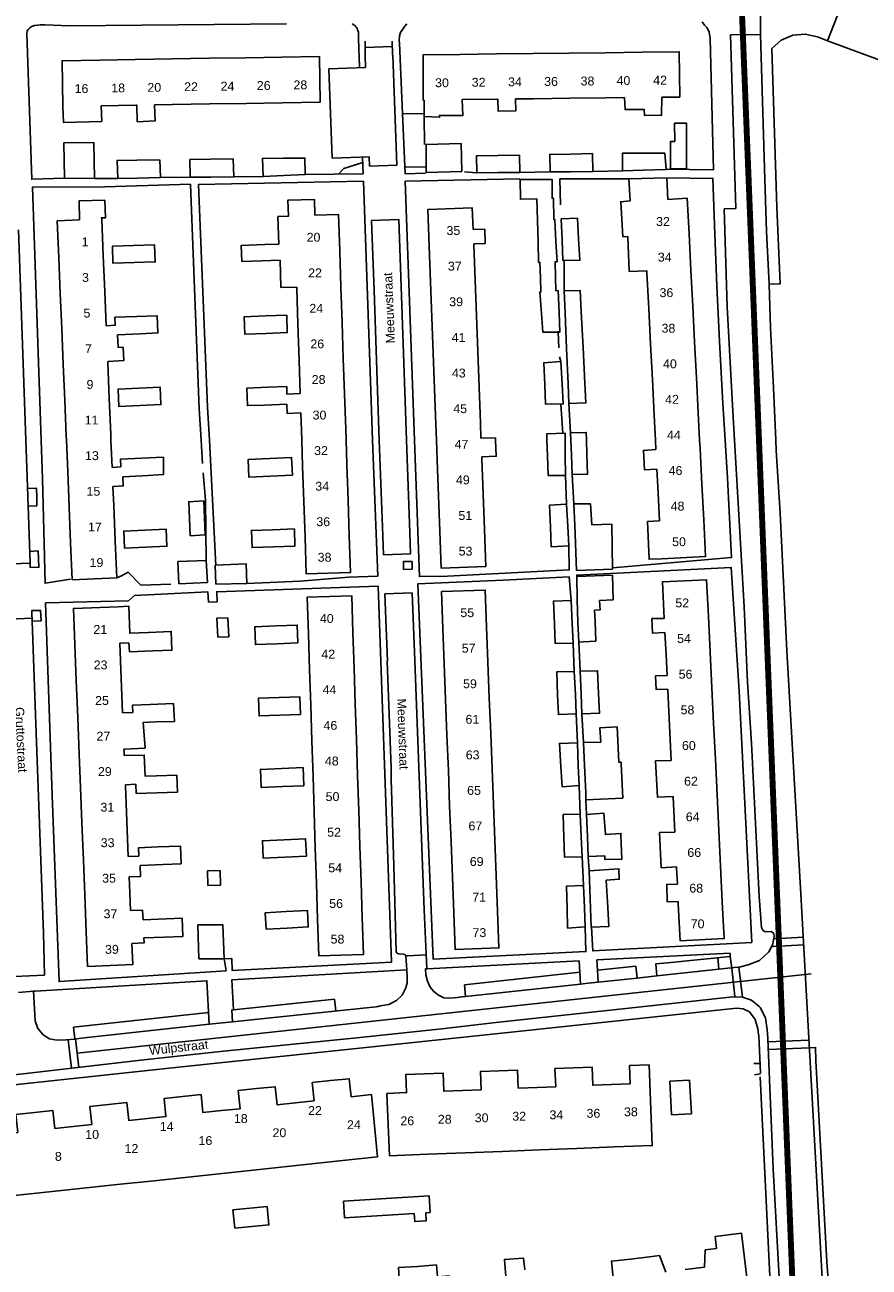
# Model space of a CAD drawing. Extents: x 158343 to 162498, y 431347 to 434500.
# Tile 51 of 220: x 159097 to 159240, y 433860 to 434070. Entities that reach past the tile are written whole.
import ezdxf

# ---------------------------------------------------------------- set-up
doc = ezdxf.new("R2010")
doc.units = 0
doc.header["$LTSCALE"] = 10
doc.header["$MEASUREMENT"] = 0
for name, color, linetype in [('20_betonwerk', 252, 'CONTINUOUS'), ('44_plafonds', 8, 'CONTINUOUS'), ('47_binneninrichting', 8, 'CONTINUOUS'), ('HUISNUM', 7, 'CONTINUOUS'), ('STRNM', 7, 'CONTINUOUS')]:
    doc.layers.add(name, color=color, linetype=linetype)
doc.layers.add('MEET', color=6, linetype='CONTINUOUS', plot=False)
doc.styles.add('Style-STANDARD', font='arial.ttf')

msp = doc.modelspace()

# ---------------------------------------------------------------- linework, layer by layer
at = {"layer": '20_betonwerk'}
msp.add_lwpolyline([(159106.33, 433896.42), (159230.33, 433909.8)], dxfattribs=at)
at = {"layer": '44_plafonds', "flags": 128}
for points in [[(159205.07, 434057.94), (159208.11, 434057.98), (159208.02, 434065.62), (159201.69, 434065.54)], [(159110.12, 434064.21), (159103.77, 434064.1), (159103.9, 434056.39)], [(159116.1, 434064.31), (159110.12, 434064.21)], [(159122.31, 434064.41), (159116.1, 434064.31)], [(159128.59, 434064.52), (159122.31, 434064.41)], [(159134.74, 434064.62), (159128.59, 434064.52)], [(159140.9, 434064.73), (159134.74, 434064.62)], [(159140.9, 434064.73), (159147.25, 434064.84), (159147.38, 434057.12), (159141.03, 434057.01)], [(159170.96, 434065.18), (159164.76, 434065.1), (159164.74, 434057.47), (159164.92, 434057.47)], [(159177.17, 434065.25), (159170.96, 434065.18)], [(159183.3, 434065.32), (159177.17, 434065.25)], [(159189.43, 434065.4), (159183.3, 434065.32)], [(159195.56, 434065.47), (159189.43, 434065.4)], [(159201.69, 434065.54), (159195.56, 434065.47)], [(159164.92, 434057.47), (159164.95, 434054.71), (159167.54, 434054.56), (159167.51, 434054.86), (159171.47, 434054.86), (159171.35, 434057.54)], [(159171.35, 434057.54), (159177.26, 434057.61)], [(159177.26, 434057.61), (159177.4, 434057.61)], [(159177.4, 434057.61), (159177.43, 434055.59), (159180.4, 434055.64), (159180.36, 434057.65)], [(159180.36, 434057.65), (159183.39, 434057.69)], [(159183.39, 434057.69), (159189.52, 434057.76)], [(159189.52, 434057.76), (159195.65, 434057.83)], [(159195.65, 434057.83), (159198.79, 434057.87)], [(159201.81, 434055.87), (159198.86, 434055.85), (159198.79, 434057.87)], [(159205.07, 434057.94), (159205.05, 434054.91), (159202.13, 434054.86), (159202.09, 434055.87), (159201.81, 434055.87)], [(159103.9, 434056.39), (159104.01, 434053.7), (159110.47, 434053.87), (159110.39, 434056.49)], [(159110.39, 434056.49), (159116.25, 434056.59)], [(159116.25, 434056.59), (159116.4, 434056.6)], [(159116.4, 434056.6), (159116.47, 434053.81), (159119.47, 434053.93), (159119.38, 434056.65)], [(159119.38, 434056.65), (159122.42, 434056.7)], [(159122.42, 434056.7), (159128.72, 434056.81)], [(159128.72, 434056.81), (159134.87, 434056.91)], [(159134.87, 434056.91), (159141.03, 434057.01)], [(159206.56, 434045.86), (159206.55, 434050.49), (159207.25, 434050.49), (159207.24, 434053.56), (159209.23, 434053.56), (159209.25, 434045.87), (159206.56, 434045.86)], [(159109.22, 434044.21), (159109.13, 434050.3), (159104.05, 434050.21), (159104.17, 434044.24), (159109.22, 434044.21)], [(159171.3, 434045.37), (159165.25, 434045.23), (159165.26, 434049.97), (159171.19, 434050.11), (159171.3, 434045.37)], [(159116.42, 434047.31), (159113.05, 434047.27), (159113.2, 434044.21), (159116.48, 434044.28)], [(159116.48, 434044.28), (159120.38, 434044.36), (159120.26, 434047.36), (159116.42, 434047.31)], [(159128.87, 434047.48), (159125.36, 434047.42), (159125.39, 434044.42), (159128.92, 434044.45)], [(159128.92, 434044.45), (159132.8, 434044.48), (159132.67, 434047.54), (159128.87, 434047.48)], [(159141.19, 434047.63), (159137.6, 434047.6), (159137.72, 434044.57), (159141.24, 434044.72)], [(159141.24, 434044.72), (159144.86, 434044.87), (159144.8, 434047.66), (159141.19, 434047.63)], [(159177.37, 434048.09), (159173.8, 434048.05), (159173.83, 434045.17), (159177.41, 434045.2)], [(159177.41, 434045.2), (159181.1, 434045.23), (159181.04, 434048.14), (159177.37, 434048.09)], [(159189.63, 434048.35), (159186.14, 434048.29), (159186.2, 434045.32), (159189.67, 434045.35)], [(159189.67, 434045.35), (159193.42, 434045.38), (159193.36, 434048.41), (159189.63, 434048.35)], [(159201.93, 434045.61), (159198.41, 434045.5), (159198.41, 434048.47), (159201.89, 434048.48)], [(159201.89, 434048.48), (159205.58, 434048.5), (159205.82, 434045.74), (159201.93, 434045.61)], [(159187.19, 434033.56), (159186.99, 434037.29), (159186.81, 434037.29), (159186.78, 434040.86), (159186.54, 434040.86), (159186.57, 434044.04), (159181.14, 434044.04), (159181.2, 434040.71), (159183.96, 434040.8), (159184.17, 434033.44)], [(159206.08, 434040.69), (159205.95, 434044.31), (159199.53, 434044.16), (159199.71, 434040.44), (159198.15, 434040.29), (159198.51, 434034.38), (159199.32, 434034.39)], [(159110.47, 434037.36), (159110.42, 434037.58), (159111.08, 434037.55), (159111.01, 434040.55), (159106.67, 434040.46), (159106.73, 434037.21)], [(159140.22, 434037.78), (159141.99, 434037.84), (159141.9, 434040.53), (159146.4, 434040.68), (159146.49, 434037.99)], [(159209.68, 434034.87), (159209.37, 434040.86), (159206.08, 434040.69)], [(159173.2, 434035.58), (159173.07, 434039.25), (159165.54, 434038.97), (159165.77, 434032.75)], [(159106.73, 434037.21), (159102.95, 434037.05), (159103.21, 434030.83)], [(159110.73, 434031.14), (159110.47, 434037.36)], [(159140.41, 434033.13), (159140.22, 434037.78)], [(159150.67, 434031.99), (159150.46, 434038.13), (159146.49, 434037.99)], [(159188.08, 434037.41), (159190.82, 434037.51)], [(159188.23, 434033.87), (159188.08, 434037.41)], [(159190.82, 434037.51), (159191.03, 434034)], [(159173.2, 434035.58), (159175.18, 434035.65), (159175.26, 434033.23), (159173.3, 434033.15)], [(159199.32, 434034.39), (159199.57, 434028.5), (159202.54, 434028.62)], [(159210, 434028.64), (159209.68, 434034.87)], [(159115.83, 434032.88), (159112.27, 434032.75), (159112.37, 434029.89), (159115.93, 434030.01)], [(159115.83, 434032.88), (159119.4, 434033), (159119.5, 434030.13), (159115.93, 434030.01)], [(159138.02, 434033.05), (159134.04, 434032.91), (159134.13, 434030.2), (159137.52, 434030.31)], [(159140.41, 434033.13), (159138.02, 434033.05)], [(159165.77, 434032.75), (159166, 434026.73)], [(159173.3, 434033.03), (159173.3, 434033.15)], [(159173.53, 434027.02), (159173.3, 434033.03)], [(159184.17, 434033.44), (159184.26, 434030.03), (159184.5, 434030.03), (159184.58, 434027.43)], [(159187.13, 434027.53), (159187.05, 434030.15), (159187.38, 434030.15), (159187.19, 434033.56)], [(159191.03, 434034), (159191.25, 434030.39), (159188.37, 434030.36), (159188.23, 434033.87)], [(159103.21, 434030.83), (159103.46, 434024.8)], [(159110.98, 434025.12), (159110.73, 434031.14)], [(159137.52, 434030.31), (159140.61, 434030.42)], [(159143.4, 434025.86), (159140.75, 434025.82), (159140.61, 434030.42)], [(159150.88, 434025.85), (159150.67, 434031.99)], [(159202.54, 434028.62), (159202.56, 434028.26)], [(159202.56, 434028.26), (159202.87, 434022.25)], [(159210.31, 434022.63), (159210, 434028.64)], [(159143.4, 434025.86), (159143.41, 434025.57)], [(159151.08, 434019.9), (159150.88, 434025.85)], [(159166, 434026.73), (159166.22, 434020.71)], [(159173.75, 434021), (159173.53, 434027.02)], [(159184.58, 434027.43), (159184.65, 434025.05), (159184.5, 434025.05), (159184.76, 434021.41)], [(159187.72, 434021.52), (159187.56, 434025.26), (159187.2, 434025.23), (159187.13, 434027.53)], [(159103.46, 434024.8), (159103.71, 434018.88)], [(159111.23, 434019.34), (159110.98, 434025.12)], [(159143.41, 434025.57), (159143.61, 434019.65)], [(159191.47, 434021.66), (159191.28, 434025.29), (159188.58, 434025.23), (159188.74, 434021.53)], [(159184.76, 434021.41), (159184.98, 434018.24), (159187.86, 434018.27), (159187.72, 434021.52)], [(159188.74, 434021.53), (159188.99, 434015.51)], [(159191.78, 434015.65), (159191.47, 434021.66)], [(159202.87, 434022.25), (159203.17, 434016.24)], [(159210.61, 434016.62), (159210.31, 434022.63)], [(159116.38, 434020.9), (159112.69, 434020.77), (159112.74, 434019.41), (159111.23, 434019.34)], [(159117.03, 434017.98), (159119.96, 434018.13), (159119.83, 434021.01), (159116.38, 434020.9)], [(159138.13, 434020.99), (159134.54, 434020.86), (159134.64, 434017.92), (159138.23, 434018.04)], [(159138.13, 434020.99), (159141.72, 434021.11), (159141.82, 434018.17), (159138.23, 434018.04)], [(159143.61, 434019.65), (159143.82, 434013.46)], [(159151.28, 434013.77), (159151.08, 434019.9)], [(159166.22, 434020.71), (159166.45, 434014.69)], [(159173.98, 434014.98), (159173.75, 434021)], [(159103.71, 434018.88), (159103.96, 434012.78)], [(159111.48, 434013.27), (159114.23, 434013.46), (159114.1, 434015.67), (159113.24, 434015.69), (159113.16, 434017.79), (159117.03, 434017.98)], [(159188.99, 434015.51), (159189.25, 434009.5)], [(159192.1, 434009.65), (159191.78, 434015.65)], [(159203.17, 434016.24), (159203.48, 434010.23)], [(159210.92, 434010.61), (159210.61, 434016.62)], [(159111.48, 434013.15), (159111.48, 434013.27)], [(159111.74, 434007.05), (159111.48, 434013.15)], [(159143.82, 434013.46), (159144, 434007.88)], [(159151.48, 434007.83), (159151.28, 434013.77)], [(159166.45, 434014.69), (159166.68, 434008.67)], [(159174.21, 434008.96), (159173.98, 434014.98)], [(159188.25, 434009.48), (159188.04, 434013.29), (159185.13, 434013.08), (159185.29, 434009.37)], [(159103.96, 434012.78), (159104.21, 434006.74)], [(159116.77, 434008.81), (159120.32, 434008.98), (159120.46, 434006.02), (159116.91, 434005.85)], [(159138.51, 434008.94), (159134.98, 434008.81), (159135.09, 434005.84), (159137.99, 434005.94)], [(159141.76, 434007.77), (159141.71, 434009.05), (159138.51, 434008.94)], [(159174.43, 434002.94), (159174.21, 434008.96)], [(159185.29, 434009.37), (159185.43, 434006.09), (159188.43, 434006.12), (159188.25, 434009.48)], [(159189.25, 434009.5), (159189.39, 434006.18), (159192.27, 434006.3), (159192.1, 434009.65)], [(159203.48, 434010.23), (159203.79, 434004.22)], [(159211.23, 434004.6), (159210.92, 434010.61)], [(159111.99, 434001.03), (159111.74, 434007.05)], [(159116.77, 434008.81), (159113.22, 434008.64), (159113.36, 434005.68), (159116.91, 434005.85)], [(159141.76, 434007.77), (159144, 434007.88)], [(159151.68, 434001.88), (159151.48, 434007.83)], [(159166.68, 434008.67), (159166.9, 434002.66)], [(159104.21, 434006.74), (159104.47, 434000.71)], [(159137.99, 434005.94), (159141.71, 434006.07)], [(159144.11, 434004.63), (159141.77, 434004.53), (159141.71, 434006.07)], [(159144.11, 434004.63), (159144.21, 434001.63)], [(159166.9, 434002.66), (159167, 434000)], [(159174.53, 434000.33), (159174.43, 434002.94)], [(159203.79, 434004.22), (159204.01, 434000)], [(159211.47, 434000), (159211.23, 434004.6)], [(159104.47, 434000.71), (159104.5, 434000)], [(159112.03, 434000), (159111.99, 434001.03)], [(159144.21, 434001.63), (159144.27, 434000)], [(159151.74, 434000), (159151.68, 434001.88)], [(159185.68, 434000), (159185.64, 434001.05), (159188.73, 434001.17), (159188.74, 434000)], [(159192.35, 434000), (159192.3, 434001.32), (159189.66, 434001.26), (159189.71, 434000)], [(159104.5, 434000), (159104.72, 433994.69)], [(159112.23, 433995.37), (159112.03, 434000)], [(159144.27, 434000), (159144.41, 433995.62)], [(159151.88, 433995.87), (159151.74, 434000)], [(159167, 434000), (159167.13, 433996.64)], [(159176.99, 434000), (159176.97, 434000.39), (159174.53, 434000.33)], [(159174.65, 433997.19), (159177.11, 433997.27), (159176.99, 434000)], [(159185.77, 433997.34), (159185.68, 434000)], [(159188.74, 434000), (159188.76, 433997.45)], [(159189.71, 434000), (159189.82, 433997.47)], [(159192.43, 433997.61), (159192.35, 434000)], [(159204.01, 434000), (159204.09, 433998.4)], [(159211.54, 433998.59), (159211.47, 434000)], [(159211.85, 433992.58), (159211.54, 433998.59)], [(159117.23, 433996.96), (159113.66, 433996.81), (159113.71, 433995.48)], [(159120.92, 433995.61), (159120.89, 433997.11), (159117.23, 433996.96)], [(159139, 433993.92), (159135.32, 433993.74), (159135.18, 433996.71), (159138.86, 433996.89)], [(159138.86, 433996.89), (159142.54, 433997.06), (159142.68, 433994.1), (159139, 433993.92)], [(159167.13, 433996.64), (159167.36, 433990.62)], [(159174.66, 433996.92), (159174.65, 433997.19)], [(159174.89, 433990.9), (159174.66, 433996.92)], [(159188.76, 433997.45), (159188.79, 433994.03), (159185.88, 433994.03), (159185.77, 433997.34)], [(159189.82, 433997.47), (159189.96, 433994.18), (159192.54, 433994.27), (159192.43, 433997.61)], [(159204.25, 433995.12), (159202.13, 433994.99), (159201.98, 433998.27), (159204.09, 433998.4)], [(159104.72, 433994.69), (159104.97, 433988.67)], [(159112.23, 433995.37), (159113.71, 433995.48)], [(159120.93, 433994.17), (159120.92, 433995.61)], [(159144.41, 433995.62), (159144.62, 433989.61)], [(159152.08, 433989.86), (159151.88, 433995.87)], [(159204.25, 433995.12), (159204.4, 433992.19)], [(159114.04, 433993.82), (159114.11, 433992.28), (159112.36, 433992.15)], [(159112.49, 433988.98), (159112.36, 433992.15)], [(159114.04, 433993.82), (159117.35, 433993.99)], [(159117.35, 433993.99), (159120.93, 433994.17)], [(159204.4, 433992.19), (159204.7, 433986.39)], [(159212.15, 433986.56), (159211.85, 433992.58)], [(159167.36, 433990.62), (159167.58, 433984.6)], [(159175.11, 433984.88), (159174.89, 433990.9)], [(159104.97, 433988.67), (159105.22, 433982.64)], [(159112.75, 433982.96), (159112.49, 433988.98)], [(159125.43, 433983.86), (159125.17, 433989.6), (159127.7, 433989.72), (159127.96, 433983.98), (159125.43, 433983.86)], [(159144.62, 433989.61), (159144.82, 433983.6)], [(159152.29, 433983.85), (159152.08, 433989.86)], [(159189.19, 433985.41), (159189, 433989.2), (159186.12, 433989.02), (159186.26, 433985.3)], [(159193.23, 433985.72), (159193.05, 433989.23), (159190.2, 433989.26), (159190.36, 433985.61)], [(159205.03, 433979.97), (159202.92, 433979.89), (159202.67, 433986.27), (159204.7, 433986.39)], [(159205.03, 433979.97), (159212.47, 433980.35), (159212.15, 433986.56)], [(159117.77, 433984.79), (159114.18, 433984.63), (159114.31, 433981.77), (159117.89, 433981.92)], [(159117.77, 433984.79), (159121.36, 433984.94), (159121.48, 433982.07), (159117.89, 433981.92)], [(159139.49, 433981.98), (159135.86, 433981.84), (159135.76, 433984.74), (159139.38, 433984.87)], [(159139.49, 433981.98), (159143.11, 433982.11), (159143.01, 433985), (159139.38, 433984.87)], [(159144.82, 433983.6), (159145.03, 433977.4), (159152.5, 433977.65), (159152.29, 433983.85)], [(159167.58, 433984.6), (159167.82, 433978.38), (159175.35, 433978.66), (159175.11, 433984.88)], [(159186.26, 433985.3), (159186.39, 433981.97), (159189.36, 433982.12), (159189.19, 433985.41)], [(159190.36, 433985.61), (159190.68, 433977.95), (159196.77, 433978.22), (159196.62, 433985.81), (159193.23, 433985.72)], [(159105.22, 433982.64), (159105.48, 433976.42), (159113.01, 433976.74), (159112.75, 433982.96)], [(159123.5, 433975.73), (159128.36, 433975.96), (159128.11, 433979.68), (159123.33, 433979.47)], [(159123.33, 433979.47), (159123.5, 433975.73)], [(159134.98, 433975.78), (159134.86, 433979.11), (159129.64, 433978.87), (159129.76, 433975.69), (159134.98, 433975.78)], [(159190.72, 433976.97), (159196.72, 433977.21), (159196.88, 433973.03), (159194.58, 433972.9), (159194.65, 433971.31), (159193.73, 433971.27)], [(159190.72, 433976.97), (159190.78, 433973.01)], [(159212.94, 433970.19), (159212.64, 433976.42), (159205.19, 433976.06), (159205.5, 433969.86)], [(159152.91, 433967.5), (159152.71, 433973.72), (159145.17, 433973.47), (159145.38, 433967.25)], [(159175.49, 433968.47), (159175.25, 433974.68), (159167.87, 433974.4), (159168.1, 433968.19)], [(159105.93, 433965.49), (159105.69, 433971.56), (159113.25, 433971.86), (159113.25, 433971.82)], [(159113.25, 433971.82), (159115.02, 433971.94), (159115.21, 433967.37), (159118.39, 433967.51)], [(159189.94, 433969.02), (159189.76, 433972.89), (159186.76, 433972.8), (159186.94, 433968.91)], [(159190.78, 433973.01), (159190.92, 433969.23)], [(159193.8, 433969.37), (159193.73, 433971.27)], [(159130.09, 433966.7), (159129.92, 433969.9), (159131.75, 433969.99), (159131.92, 433966.79), (159130.09, 433966.7)], [(159190.92, 433969.23), (159191.05, 433965.87), (159191.77, 433965.93)], [(159193.92, 433966.06), (159193.8, 433969.37)], [(159205.5, 433969.86), (159203.41, 433969.85), (159203.48, 433967.41), (159205.61, 433967.52)], [(159213.24, 433964.17), (159212.94, 433970.19)], [(159118.39, 433967.51), (159122.2, 433967.68), (159122.33, 433964.49), (159119.17, 433964.38)], [(159139.91, 433968.61), (159136.32, 433968.47), (159136.44, 433965.47), (159140.03, 433965.61)], [(159139.91, 433968.61), (159143.5, 433968.76), (159143.61, 433965.76), (159140.03, 433965.61)], [(159145.38, 433967.25), (159145.57, 433961.23)], [(159153.1, 433961.48), (159152.91, 433967.5)], [(159168.1, 433968.19), (159168.33, 433962.18)], [(159175.71, 433962.46), (159175.49, 433968.47)], [(159186.94, 433968.91), (159187.09, 433965.66), (159190.09, 433965.72), (159189.94, 433969.02)], [(159205.61, 433967.52), (159205.8, 433963.81)], [(159106.17, 433959.37), (159105.93, 433965.49)], [(159119.17, 433964.38), (159115.16, 433964.24), (159115.02, 433965.75), (159113.5, 433965.68)], [(159113.5, 433965.68), (159113.74, 433959.74)], [(159191.77, 433965.93), (159193.92, 433966.06)], [(159205.8, 433963.81), (159205.97, 433960.21)], [(159213.53, 433958.15), (159213.24, 433964.17)], [(159145.57, 433961.23), (159145.77, 433955.21)], [(159153.3, 433955.46), (159153.1, 433961.48)], [(159168.33, 433962.18), (159168.56, 433956.17)], [(159175.94, 433956.45), (159175.71, 433962.46)], [(159190.47, 433957.01), (159190.27, 433960.89), (159187.33, 433960.83), (159187.48, 433956.89)], [(159194.41, 433957.21), (159194.23, 433961.04), (159191.29, 433960.95), (159191.45, 433957.07)], [(159106.42, 433953.16), (159106.17, 433959.37)], [(159113.74, 433959.74), (159113.98, 433953.91)], [(159206.08, 433957.91), (159204.1, 433957.87), (159204.01, 433960.16), (159205.97, 433960.21)], [(159140.54, 433953.53), (159137.04, 433953.41), (159136.94, 433956.4), (159140.43, 433956.52)], [(159140.54, 433953.53), (159144.03, 433953.66), (159143.93, 433956.64), (159140.43, 433956.52)], [(159176.17, 433950.45), (159175.94, 433956.45)], [(159187.48, 433956.89), (159187.6, 433953.63), (159190.63, 433953.75), (159190.47, 433957.01)], [(159191.45, 433957.07), (159191.59, 433953.75), (159194.56, 433953.87), (159194.41, 433957.21)], [(159206.08, 433957.91), (159206.09, 433957.78)], [(159206.09, 433957.78), (159206.39, 433951.76)], [(159213.83, 433952.12), (159213.53, 433958.15)], [(159118.66, 433955.34), (159115.69, 433955.21), (159115.72, 433953.98), (159113.98, 433953.91)], [(159119.58, 433952.38), (159122.76, 433952.49), (159122.57, 433955.51), (159118.66, 433955.34)], [(159145.77, 433955.21), (159145.96, 433949.19)], [(159153.49, 433949.44), (159153.3, 433955.46)], [(159168.56, 433956.17), (159168.79, 433950.17)], [(159106.67, 433946.93), (159106.42, 433953.16)], [(159114.23, 433947.77), (159117.8, 433947.96), (159117.49, 433952.3), (159119.58, 433952.38)], [(159168.79, 433950.17), (159169.02, 433944.16)], [(159176.4, 433944.44), (159176.17, 433950.45)], [(159192.01, 433945.01), (159191.83, 433948.92), (159194.77, 433948.95), (159194.62, 433951.4), (159197.54, 433951.54), (159197.8, 433945.6), (159198.21, 433945.57), (159198.22, 433945.32)], [(159206.39, 433951.76), (159206.67, 433945.89)], [(159214.12, 433946.1), (159213.83, 433952.12)], [(159145.96, 433949.19), (159146.16, 433943.17)], [(159153.69, 433943.42), (159153.49, 433949.44)], [(159190.97, 433944.99), (159190.81, 433948.83), (159187.78, 433948.77), (159188.02, 433944.88)], [(159106.89, 433941.32), (159106.67, 433946.93)], [(159114.23, 433947.77), (159114.24, 433947.37)], [(159114.24, 433947.37), (159114.27, 433946.7)], [(159119.71, 433943.3), (159117.8, 433943.25), (159117.64, 433946.79), (159114.27, 433946.7)], [(159214.42, 433940.07), (159214.12, 433946.1)], [(159141, 433941.47), (159137.4, 433941.33), (159137.27, 433944.38), (159140.88, 433944.53)], [(159140.88, 433944.53), (159144.48, 433944.68), (159144.61, 433941.62), (159141, 433941.47)], [(159169.02, 433944.16), (159169.24, 433938.15)], [(159176.63, 433938.43), (159176.4, 433944.44)], [(159188.02, 433944.88), (159188.23, 433941.45), (159191.11, 433941.63), (159190.97, 433944.99)], [(159192.01, 433945.01), (159192.22, 433940.4), (159192.27, 433939.24), (159198.48, 433939.51), (159198.22, 433945.32)], [(159206.97, 433939.79), (159204.35, 433939.65), (159204, 433945.8), (159206.67, 433945.89)], [(159114.47, 433941.78), (159116.21, 433941.86), (159116.3, 433940.3), (159119.78, 433940.42)], [(159114.47, 433941.78), (159114.48, 433941.62)], [(159119.78, 433940.42), (159123.26, 433940.54), (159123.13, 433943.38), (159119.71, 433943.3)], [(159146.16, 433943.17), (159146.35, 433937.15)], [(159153.88, 433937.4), (159153.69, 433943.42)], [(159107.12, 433935.32), (159106.89, 433941.32)], [(159114.48, 433941.62), (159114.72, 433935.62)], [(159206.97, 433939.79), (159206.98, 433939.71)], [(159206.98, 433939.71), (159207.27, 433933.77)], [(159214.71, 433934.05), (159214.42, 433940.07)], [(159169.24, 433938.15), (159169.47, 433932.14)], [(159176.86, 433932.42), (159176.63, 433938.43)], [(159114.72, 433935.62), (159114.96, 433929.64)], [(159146.35, 433937.15), (159146.55, 433931.13)], [(159154.08, 433931.38), (159153.88, 433937.4)], [(159191.48, 433932.98), (159191.29, 433936.83), (159188.44, 433936.74), (159188.54, 433932.87)], [(159198.17, 433933.24), (159198.16, 433933.56), (159195.55, 433933.35), (159195.28, 433936.98), (159192.37, 433936.74), (159192.51, 433932.96)], [(159107.37, 433929.02), (159107.12, 433935.32)], [(159207.55, 433927.89), (159204.98, 433927.74), (159204.7, 433933.69), (159207.27, 433933.77)], [(159215.01, 433928.02), (159214.71, 433934.05)], [(159116.74, 433929.73), (159116.68, 433931.14), (159119.92, 433931.26)], [(159119.92, 433931.26), (159123.76, 433931.41), (159123.88, 433928.42), (159120.82, 433928.3)], [(159141.4, 433929.53), (159137.75, 433929.36), (159137.61, 433932.3), (159141.26, 433932.48)], [(159141.26, 433932.48), (159144.9, 433932.66), (159145.05, 433929.71), (159141.4, 433929.53)], [(159154.27, 433925.36), (159154.08, 433931.38)], [(159169.47, 433932.14), (159169.7, 433926.14)], [(159177.08, 433926.42), (159176.86, 433932.42)], [(159188.54, 433932.87), (159188.62, 433929.54), (159191.65, 433929.6), (159191.48, 433932.98)], [(159192.51, 433932.96), (159192.64, 433929.63), (159195.43, 433929.78), (159195.43, 433929.15), (159198.34, 433929.18), (159198.17, 433933.24)], [(159114.96, 433929.64), (159116.74, 433929.73)], [(159146.55, 433931.13), (159146.74, 433925.11)], [(159107.61, 433923.17), (159107.37, 433929.02)], [(159116.96, 433928.15), (159117.01, 433926.27), (159115.1, 433926.2)], [(159120.82, 433928.3), (159116.96, 433928.15)], [(159128.38, 433924.75), (159128.33, 433927.22), (159130.46, 433927.26), (159130.51, 433924.79), (159128.38, 433924.75)], [(159195.95, 433921.05), (159195.7, 433925.64), (159197.89, 433925.82), (159197.83, 433927.59), (159192.79, 433927.23), (159193.03, 433920.91)], [(159207.55, 433927.89), (159207.57, 433927.66)], [(159207.57, 433927.66), (159207.7, 433924.99)], [(159215.3, 433922), (159215.01, 433928.02)], [(159115.1, 433926.2), (159115.21, 433923.52)], [(159146.74, 433925.11), (159146.94, 433919.09)], [(159154.47, 433919.34), (159154.27, 433925.36)], [(159169.7, 433926.14), (159169.93, 433920.13)], [(159177.31, 433920.41), (159177.08, 433926.42)], [(159207.84, 433922.03), (159206, 433921.99), (159205.9, 433924.93), (159207.7, 433924.99)], [(159107.85, 433916.92), (159107.61, 433923.17)], [(159115.21, 433923.52), (159115.33, 433920.5)], [(159192.01, 433920.97), (159191.86, 433924.77), (159188.98, 433924.65), (159189.08, 433920.86)], [(159189.08, 433920.86), (159189.16, 433917.57), (159192.13, 433917.75), (159192.01, 433920.97)], [(159193.03, 433920.91), (159193.15, 433917.69), (159196.12, 433917.81), (159195.95, 433921.05)], [(159207.84, 433922.03), (159207.86, 433921.63)], [(159207.86, 433921.63), (159208.17, 433915.41), (159215.61, 433915.77), (159215.3, 433922)], [(159117.45, 433918.96), (159117.37, 433920.56), (159115.33, 433920.5)], [(159120.07, 433919.07), (159117.45, 433918.96)], [(159121.05, 433916.03), (159124.17, 433916.15), (159124.04, 433919.22), (159120.07, 433919.07)], [(159141.79, 433917.57), (159138.24, 433917.38), (159138.09, 433920.16), (159141.65, 433920.35)], [(159141.65, 433920.35), (159145.2, 433920.53), (159145.35, 433917.76), (159141.79, 433917.57)], [(159146.94, 433919.09), (159147.14, 433912.87), (159154.67, 433913.12), (159154.47, 433919.34)], [(159169.93, 433920.13), (159170.16, 433913.92), (159177.55, 433914.2), (159177.31, 433920.41)], [(159115.55, 433914.96), (159115.7, 433911.39), (159108.08, 433911.09), (159107.85, 433916.92)], [(159126.88, 433912.35), (159126.73, 433918.08), (159130.93, 433918.08), (159131.17, 433912.38), (159126.88, 433912.35)], [(159115.55, 433914.96), (159117.63, 433915.05), (159117.6, 433915.89), (159121.05, 433916.03)], [(159184.01, 433890.63), (159180.84, 433890.51), (159180.72, 433893.57), (159177.57, 433893.45)], [(159190.16, 433893.95), (159187.02, 433893.82), (159187.15, 433890.75), (159184.01, 433890.63)], [(159196.57, 433891.13), (159193.42, 433891), (159193.3, 433894.07), (159190.16, 433893.95)], [(159197.02, 433880.57), (159203.47, 433880.82), (159202.92, 433894.45), (159199.61, 433894.33), (159199.72, 433891.26), (159196.57, 433891.13)], [(159149.14, 433891.78), (159146.03, 433891.45), (159146.35, 433888.39), (159143.22, 433888.05)], [(159150.63, 433878.22), (159157.04, 433878.9), (159156.02, 433889.43), (159152.6, 433889.05), (159152.28, 433892.11), (159149.14, 433891.78)], [(159164.99, 433892.94), (159161.85, 433892.82), (159161.97, 433889.75), (159158.63, 433889.6), (159159.07, 433879.08), (159165.54, 433879.33)], [(159171.41, 433890.12), (159168.25, 433890), (159168.12, 433893.07), (159164.99, 433892.94)], [(159177.57, 433893.45), (159174.43, 433893.32), (159174.56, 433890.25), (159171.41, 433890.12)], [(159209.78, 433891.85), (159206.44, 433891.68), (159206.73, 433886.02), (159210.07, 433886.19), (159209.78, 433891.85)], [(159130.7, 433886.71), (159127.57, 433886.38), (159127.24, 433889.43), (159124.11, 433889.09)], [(159136.64, 433890.43), (159133.51, 433890.09), (159133.84, 433887.04), (159130.7, 433886.71)], [(159143.22, 433888.05), (159140.09, 433887.71), (159139.76, 433890.76), (159136.64, 433890.43)], [(159111.59, 433887.75), (159108.47, 433887.41), (159108.79, 433884.36), (159105.66, 433884.03)], [(159118.19, 433885.36), (159115.05, 433885.03), (159114.72, 433888.08), (159111.59, 433887.75)], [(159124.11, 433889.09), (159120.99, 433888.75), (159121.32, 433885.7), (159118.19, 433885.36)], [(159099.09, 433886.42), (159095.96, 433886.08), (159096.29, 433883.02), (159092.94, 433882.65), (159094.08, 433872.18), (159100.53, 433872.87)], [(159105.66, 433884.03), (159102.54, 433883.7), (159102.21, 433886.76), (159099.09, 433886.42)], [(159165.54, 433879.33), (159171.84, 433879.58)], [(159171.84, 433879.58), (159178.13, 433879.83)], [(159178.13, 433879.83), (159184.42, 433880.07)], [(159184.42, 433880.07), (159190.72, 433880.32)], [(159190.72, 433880.32), (159197.02, 433880.57)], [(159131.86, 433876.21), (159138.11, 433876.88)], [(159138.11, 433876.88), (159144.39, 433877.55)], [(159144.39, 433877.55), (159150.63, 433878.22)], [(159113.07, 433874.21), (159119.33, 433874.87)], [(159119.33, 433874.87), (159125.6, 433875.54)], [(159125.6, 433875.54), (159131.86, 433876.21)], [(159100.53, 433872.87), (159106.8, 433873.54)], [(159106.8, 433873.54), (159113.07, 433874.21)], [(159132.94, 433866.85), (159132.64, 433869.94), (159138.4, 433870.5), (159138.7, 433867.41), (159132.94, 433866.85)], [(159158.73, 433869.04), (159151.5, 433868.58), (159151.32, 433871.4), (159158.54, 433871.86)], [(159158.54, 433871.86), (159165.76, 433872.32), (159165.94, 433869.5), (159165.19, 433869.45)], [(159163.27, 433869.33), (159158.73, 433869.04)], [(159165.19, 433869.45), (159165.27, 433868.08), (159163.35, 433867.96), (159163.27, 433869.33)], [(159209.05, 433859.85), (159212.28, 433860.26), (159212.42, 433863.19), (159214.34, 433863.42), (159214.08, 433865.44), (159218.54, 433865.98), (159219.58, 433857.55), (159215.45, 433857.03), (159216.25, 433850.67), (159213.16, 433850.28), (159213.26, 433849.42), (159210.46, 433849.07)], [(159199.77, 433861.61), (159202.97, 433862.01)], [(159202.97, 433862.01), (159204.68, 433862.23), (159205.77, 433859.44)], [(159160.73, 433858.22), (159160.61, 433860.2), (159163.81, 433860.38)], [(159163.81, 433860.38), (159167, 433860.65), (159167.16, 433858.64), (159169.21, 433858.79), (159169.85, 433855.93), (159173.15, 433856.2)], [(159173.15, 433856.2), (159178.92, 433856.66), (159178.5, 433861.55), (159181.74, 433861.81), (159181.92, 433859.83)], [(159191.08, 433857.83), (159196.84, 433858.41), (159196.56, 433861.29), (159199.77, 433861.61)]]:
    msp.add_lwpolyline(points, dxfattribs=at)
at = {"layer": '47_binneninrichting', "flags": 128}
for points in [[(159221.73, 434077.35), (159221.76, 434068.52)], [(159235.2, 434072.94), (159233.08, 434067.5)], [(159104.17, 434044.24), (159098.66, 434044.09), (159097.79, 434068.72), (159097.88, 434069.17), (159098.05, 434069.41), (159098.3, 434069.65), (159098.6, 434069.89), (159099.11, 434070.07), (159099.61, 434070.13), (159100.07, 434070.16), (159100.88, 434070.19), (159105.05, 434069.98), (159141.67, 434070.34)], [(159152.8, 434070.34), (159153.08, 434070.16), (159153.26, 434070.01), (159153.38, 434069.83), (159153.5, 434069.71), (159153.64, 434069.56), (159153.67, 434069.35), (159153.86, 434068.96), (159153.86, 434068.78), (159153.83, 434067.88), (159154, 434063.03)], [(159162.01, 434070.34), (159161.66, 434069.95), (159160.91, 434068.9), (159160.76, 434068.3), (159160.73, 434067.55), (159160.76, 434067.07), (159161.26, 434055.22), (159161.72, 434045.02), (159165.17, 434045.14)], [(159205.7, 434045.77), (159213.83, 434045.68), (159213.23, 434067.88), (159213.08, 434068.99), (159212.69, 434069.71), (159212.3, 434070.13), (159211.88, 434070.7)], [(159216.69, 434068.5), (159217.58, 434039.17), (159215.59, 434039.11)], [(159221.76, 434068.52), (159216.69, 434068.5)], [(159222.48, 434044.07), (159221.76, 434068.52)], [(159231.37, 434068.13), (159229.3, 434068.61), (159227.19, 434068.41), (159225.25, 434067.57), (159223.67, 434066.15)], [(159233.08, 434067.5), (159231.37, 434068.13)], [(159154.96, 434064.97), (159154.97, 434067.37)], [(159154.97, 434067.37), (159154.97, 434067.41)], [(159154.98, 434066.37), (159159.55, 434066.49)], [(159159.53, 434067.43), (159159.59, 434065.03)], [(159223.67, 434066.15), (159224.5, 434039.38)], [(159233.08, 434067.5), (159253.66, 434059.89)], [(159154.96, 434064.97), (159155.04, 434062.97)], [(159159.64, 434065.03), (159160.34, 434046.46)], [(159155.04, 434062.97), (159148.84, 434062.74), (159149.41, 434047.65), (159155.64, 434047.88)], [(159161.3, 434055.13), (159164.95, 434055.19)], [(159164.95, 434054.71), (159164.98, 434049.97)], [(159144.86, 434044.87), (159154.64, 434045.02), (159154.54, 434047.82)], [(159150.46, 434044.96), (159151.37, 434045.91), (159154.57, 434046.91)], [(159155.64, 434047.88), (159155.7, 434046.28)], [(159155.7, 434046.28), (159160.34, 434046.46)], [(159161.6, 434046.16), (159165.14, 434046.13)], [(159171.73, 434045.32), (159173.8, 434045.17)], [(159181.1, 434045.23), (159186.2, 434045.32)], [(159193.42, 434045.38), (159198.41, 434045.5)], [(159127.24, 434000), (159126.92, 434005.27), (159126.05, 434028.58), (159125.45, 434043.25), (159111.01, 434042.8), (159098.75, 434042.74), (159100.25, 434000)], [(159109.22, 434044.21), (159113.2, 434044.21)], [(159120.38, 434044.36), (159125.39, 434044.42)], [(159156.23, 434000), (159155.92, 434008.33), (159154.67, 434043.76), (159126.83, 434043.22), (159128.36, 434005.6), (159128.65, 434000)], [(159132.8, 434044.48), (159137.72, 434044.57)], [(159181.07, 434044.15), (159161.75, 434043.76), (159163.32, 434000)], [(159199.53, 434044.16), (159187.86, 434044.13), (159187.98, 434039.78)], [(159205.95, 434044.31), (159213.72, 434044.22), (159214.05, 434034.8), (159214.38, 434026.07), (159214.8, 434016.65), (159215.37, 434006.21), (159215.77, 434000)], [(159222.48, 434044.07), (159222.78, 434035.28), (159223.17, 434027.51), (159223.21, 434026.34)], [(159215.59, 434039.11), (159216.12, 434022.5), (159217.08, 434004.92), (159217.37, 434000)], [(159224.5, 434039.38), (159225.05, 434026.41), (159223.21, 434026.34)], [(159156.04, 434037.12), (159160.67, 434037.28)], [(159156.04, 434037.12), (159156.47, 434025.31), (159157.36, 434000)], [(159160.67, 434037.28), (159160.68, 434037.28)], [(159160.67, 434037.28), (159161.8, 434004.94), (159161.97, 434000)], [(159096.42, 434035.52), (159097.66, 434000)], [(159188.58, 434025.23), (159188.58, 434030.36)], [(159223.21, 434026.34), (159223.44, 434018.99), (159223.95, 434008.85), (159224.33, 434000)], [(159187.56, 434018.39), (159187.59, 434018.3), (159187.68, 434015.6)], [(159187.8, 434014.07), (159188.04, 434013.29)], [(159188.04, 434006.06), (159188.34, 434001.14)], [(159189.39, 434006.18), (159189.66, 434001.26)], [(159097.66, 434000), (159097.82, 433995.31), (159098.38, 433979.21)], [(159100.25, 434000), (159100.48, 433993.54), (159100.91, 433975.81), (159105.2, 433976.53)], [(159127.24, 434000), (159127.48, 433996.06)], [(159128.65, 434000), (159129.73, 433978.84)], [(159134.98, 433975.78), (159144.01, 433976.17), (159152.23, 433976.83), (159157.1, 433977.04), (159156.23, 434000)], [(159157.36, 434000), (159157.88, 433985.35), (159158.05, 433980.63)], [(159161.97, 434000), (159162.5, 433984.39), (159162.64, 433980.8)], [(159163.32, 434000), (159164.14, 433976.95), (159168.89, 433977.01)], [(159196.77, 433978.43), (159216.87, 433980.2), (159216.18, 433993.58), (159215.77, 434000)], [(159217.37, 434000), (159218.22, 433985.45), (159218.97, 433971.83), (159219.54, 433959.11), (159220.24, 433948.8), (159221.51, 433922.92)], [(159224.33, 434000), (159224.4, 433998.23), (159225.09, 433987.67), (159226.17, 433964.42)], [(159127.61, 433994.5), (159127.97, 433989.85), (159128.11, 433979.68)], [(159188.79, 433994.03), (159189, 433989.2)], [(159189.96, 433994.18), (159190.2, 433989.26)], [(159097.93, 433991.84), (159099.43, 433991.89), (159099.48, 433990.39)], [(159099.48, 433990.39), (159099.53, 433988.89)], [(159099.53, 433988.89), (159098.04, 433988.84)], [(159168.88, 433977), (159189.43, 433978.08), (159189.37, 433982.13)], [(159098.38, 433979.21), (159098.4, 433978.46), (159099.86, 433978.53), (159099.73, 433981.28), (159098.29, 433981.21)], [(159162.64, 433980.8), (159158.05, 433980.63)], [(159093.8, 433979.06), (159098.38, 433979.21)], [(159113.01, 433976.74), (159113.8, 433977.1), (159114.92, 433977.7), (159117.05, 433975.51), (159122.14, 433975.66)], [(159161.43, 433978.17), (159161.42, 433979.49), (159162.88, 433979.49), (159162.88, 433978.18), (159161.43, 433978.17)], [(159193.21, 433917.72), (159193.42, 433913.7), (159220.27, 433915.14), (159218.14, 433957.56), (159216.82, 433978.47), (159190.72, 433977.21), (159190.72, 433976.97)], [(159159.43, 433911.78), (159157.15, 433975.35), (159129.91, 433974.39), (159129.99, 433972.7)], [(159189.76, 433972.89), (159189.43, 433976.88), (159178.3, 433976.34), (159163.87, 433975.71), (159166.45, 433912.32), (159192.25, 433913.58), (159192.13, 433917.75)], [(159128.5, 433972.63), (159128.41, 433974.36), (159115.99, 433973.73), (159114.97, 433972.86), (159100.99, 433972.5), (159102.07, 433940.01), (159103.27, 433908.51), (159131.47, 433910.34), (159131.17, 433912.38)], [(159158.3, 433974.04), (159162.9, 433974.21)], [(159158.3, 433974.04), (159158.72, 433962.64)], [(159162.9, 433974.21), (159163.36, 433962.76)], [(159098.69, 433969.91), (159098.71, 433969.4), (159100.21, 433969.45), (159100.15, 433971.24), (159098.65, 433971.19), (159098.68, 433970.29), (159098.69, 433969.91)], [(159128.5, 433972.63), (159129.99, 433972.7)], [(159095.73, 433909.36), (159095.3, 433922.39), (159094.65, 433943.06), (159094.04, 433959.93), (159093.61, 433969.71), (159098.69, 433969.91)], [(159098.71, 433969.4), (159099.26, 433953.61), (159100.63, 433916.67), (159100.8, 433909.61)], [(159190.09, 433965.72), (159190.27, 433960.89)], [(159191.05, 433965.87), (159191.29, 433960.95)], [(159163.36, 433962.75), (159164.95, 433920.63), (159165.4, 433910.7)], [(159229.83, 433784.27), (159229.93, 433784.55), (159230.74, 433787.1), (159231.61, 433789.74), (159232.18, 433791.87), (159232.78, 433794.54), (159233.29, 433796.58), (159233.56, 433798.14), (159233.83, 433799.55), (159234.04, 433801.11), (159234.19, 433802.88), (159234.4, 433804.35), (159234.55, 433805.49), (159234.67, 433806.66), (159234.73, 433807.71), (159234.64, 433809.24), (159234.58, 433810.74), (159234.49, 433812.57), (159234.46, 433814.22), (159234.22, 433817.73), (159233.14, 433841.22), (159228.58, 433923.3), (159226.18, 433964.43)], [(159158.71, 433962.63), (159159.34, 433944.65)], [(159190.63, 433953.75), (159190.81, 433948.83)], [(159191.59, 433953.75), (159191.83, 433948.92)], [(159160.22, 433913.59), (159159.82, 433928.1), (159159.34, 433942.71), (159159.34, 433944.65)], [(159191.11, 433941.63), (159191.29, 433936.83)], [(159192.27, 433939.24), (159192.37, 433936.74)], [(159191.65, 433929.6), (159191.86, 433924.77)], [(159192.64, 433929.63), (159192.79, 433927.23)], [(159221.51, 433922.92), (159221.92, 433917.65)], [(159221.92, 433917.65), (159222.12, 433917.19), (159222.55, 433916.94)], [(159222.55, 433916.94), (159223.57, 433916.96)], [(159223.57, 433916.96), (159223.96, 433916.71), (159224.07, 433916.26)], [(159224.07, 433916.26), (159223.82, 433914.82), (159223.15, 433913.52)], [(159223.86, 433914.42), (159229.06, 433914.71)], [(159224.03, 433915.73), (159228.98, 433916)], [(159131.17, 433912.38), (159132.46, 433912.39)], [(159132.46, 433912.39), (159132.52, 433910.37), (159159.43, 433911.78)], [(159160.6, 433913.19), (159160.34, 433913.33), (159160.22, 433913.59)], [(159161.46, 433913.17), (159160.6, 433913.19)], [(159161.83, 433912.86), (159161.69, 433913.08), (159161.46, 433913.17)], [(159161.83, 433912.86), (159162.17, 433912.88)], [(159162.05, 433909.18), (159161.99, 433910.48), (159161.83, 433912.86)], [(159162.17, 433912.88), (159165.29, 433913.02)], [(159216.62, 433913.31), (159194.08, 433912.17)], [(159216.65, 433912.78), (159206.05, 433911.67)], [(159214.72, 433910.6), (159214.53, 433912.56)], [(159216.62, 433913.31), (159216.65, 433912.78)], [(159216.93, 433910.8), (159216.65, 433912.78)], [(159223.1, 433913.46), (159221.59, 433912.08), (159219.68, 433911.35)], [(159223.15, 433913.52), (159223.13, 433913.49), (159223.1, 433913.46)], [(159223.86, 433914.42), (159223.66, 433914.41)], [(159161.99, 433910.48), (159132.46, 433908.84), (159132.7, 433903.73)], [(159165.24, 433909.63), (159165.14, 433910.67), (159165.4, 433910.67)], [(159165.4, 433910.67), (159165.46, 433910.67)], [(159165.46, 433910.67), (159191.13, 433912.02)], [(159191.13, 433912.02), (159191.33, 433908.1)], [(159194.2, 433910.43), (159194.08, 433912.17)], [(159200.68, 433911.11), (159194.2, 433910.43)], [(159194.2, 433910.43), (159194.35, 433908.42)], [(159200.68, 433911.11), (159200.9, 433909.12)], [(159204.25, 433909.48), (159204.04, 433911.5), (159206.05, 433911.67)], [(159204.25, 433909.48), (159217.3, 433910.88), (159218.12, 433910.97)], [(159216.93, 433910.8), (159217.39, 433905.97)], [(159218.68, 433905.9), (159218.09, 433910.94)], [(159219.68, 433911.35), (159218.12, 433910.97)], [(159095.73, 433909.36), (159100.8, 433909.61)], [(159099.23, 433906.91), (159128.23, 433908.66), (159128.62, 433901.31), (159107.02, 433898.94), (159105.85, 433898.79), (159104.44, 433898.66)], [(159161.85, 433907.44), (159162.06, 433908.3), (159162.05, 433909.18)], [(159165.96, 433907.6), (159165.49, 433908.58), (159165.24, 433909.63)], [(159171.74, 433907.98), (159191.23, 433910.1)], [(159191.33, 433908.1), (159192.64, 433908.24)], [(159192.64, 433908.24), (159194.35, 433908.42)], [(159194.35, 433908.42), (159200.9, 433909.12)], [(159200.9, 433909.12), (159204.25, 433909.48)], [(159096.39, 433906.66), (159098.95, 433906.89)], [(159098.95, 433906.89), (159099.23, 433906.91)], [(159099.21, 433901.9), (159098.95, 433906.89)], [(159160.27, 433905.31), (159161.24, 433906.24), (159161.85, 433907.44)], [(159167.34, 433906.24), (159166.55, 433906.83), (159165.96, 433907.6)], [(159169.29, 433905.7), (159168.26, 433905.79), (159167.34, 433906.24)], [(159171.74, 433907.98), (159171.91, 433906.02)], [(159191.33, 433908.1), (159171.91, 433906.02)], [(159051.03, 433888.04), (159056.82, 433888.8), (159084.54, 433891.66), (159097.18, 433892.91), (159117.06, 433895.22), (159131.05, 433896.75), (159153.54, 433899.02), (159168.42, 433900.61), (159177.03, 433901.63), (159201.07, 433904.22), (159217.06, 433905.93)], [(159090.88, 433890.54), (159124.49, 433894.15), (159156.7, 433897.57), (159180.7, 433900.1), (159217.7, 433904.04)], [(159132.57, 433901.72), (159156.25, 433904.19), (159156.82, 433904.25), (159157.19, 433904.32), (159157.51, 433904.41)], [(159132.7, 433903.73), (159149.78, 433905.56)], [(159149.99, 433903.57), (159149.78, 433905.56)], [(159157.5, 433904.41), (159157.54, 433904.41)], [(159157.51, 433904.41), (159158.96, 433904.66), (159160.27, 433905.31)], [(159169.29, 433905.7), (159170.52, 433905.83)], [(159171.91, 433906.02), (159171.34, 433905.96), (159170.92, 433905.87), (159170.53, 433905.83)], [(159217.06, 433905.93), (159218.68, 433905.9), (159220.21, 433905.37), (159221.49, 433904.39)], [(159219.88, 433903.4), (159218.84, 433903.9), (159217.7, 433904.04)], [(159221.49, 433904.39), (159221.6, 433904.27), (159221.7, 433904.14)], [(159221.7, 433904.14), (159222.62, 433902.37), (159222.85, 433900.38)], [(159100.57, 433899.51), (159099.7, 433900.6), (159099.21, 433901.9)], [(159105.72, 433900.81), (159128.51, 433903.31)], [(159132.57, 433901.72), (159132.42, 433903.71), (159132.7, 433903.73)], [(159221.32, 433900.56), (159220.87, 433902.11), (159219.88, 433903.4)], [(159105.72, 433900.81), (159105.94, 433898.83)], [(159128.62, 433901.31), (159132.57, 433901.72)], [(159221.76, 433893.06), (159221.5, 433898.19), (159221.44, 433899.3), (159221.35, 433900.05), (159221.32, 433900.56)], [(159222.85, 433900.38), (159222.91, 433899.75), (159222.97, 433898.85), (159223.9, 433876.89), (159225.58, 433846.29), (159225.8, 433842.59)], [(159102.91, 433898.62), (159101.66, 433898.86), (159100.57, 433899.51)], [(159104.44, 433898.66), (159102.91, 433898.62)], [(159104.81, 433898.7), (159105.34, 433893.86)], [(159106.61, 433894.01), (159106.06, 433898.83)], [(159222.99, 433898.34), (159229.95, 433898.63)], [(159230.02, 433897.33), (159223.05, 433897.04)], [(159230.02, 433897.33), (159231.04, 433897.39), (159231.11, 433895.18)], [(159220.6, 433894.68), (159221.68, 433894.65)], [(159233.68, 433851.24), (159232.93, 433861.14), (159231.11, 433895.18)], [(159220.72, 433892.76), (159221.77, 433892.91)], [(159224.12, 433842.44), (159221.71, 433892.44)]]:
    msp.add_lwpolyline(points, dxfattribs=at)
at = {"layer": 'MEET', "const_width": 1}
msp.add_lwpolyline([(159217.96, 434088.85), (159435.98, 434020.25), (159504.62, 433836.46), (159784.94, 433953.55), (159866.41, 433734.33), (159822.4, 433519.03), (159655.9, 433512.46), (159222.15, 433324.12), (159221.05, 433289.09), (159066.14, 433159.95), (158988.58, 433123), (158887.87, 433065.24), (158810.46, 433043.05), (158594.73, 433280.89), (158643.69, 433366.24), (158736.01, 433394.89), (158840.95, 433432.1), (158907.6, 433472.41), (158902.41, 433599.51), (159112.89, 433678.64), (159214.78, 433765.28), (159227.57, 433847.1)], close=True, dxfattribs=at)

# ---------------------------------------------------------------- texts
at = {"layer": 'HUISNUM', "style": 'Style-STANDARD'}
for s, p in [('38', (159191.36, 434059.93)), ('40', (159197.43, 434060.01)), ('16', (159105.89, 434058.65)), ('18', (159112.08, 434058.76)), ('22', (159124.39, 434058.97)), ('24', (159130.55, 434059.07)), ('28', (159142.86, 434059.28)), ('34', (159179.1, 434059.79)), ('1', (159107.08, 434032.77)), ('20', (159145.08, 434033.53)), ('37', (159168.94, 434028.65)), ('3', (159107.14, 434026.74)), ('39', (159169.17, 434022.63)), ('36', (159204.69, 434024.17)), ('5', (159107.39, 434020.72)), ('38', (159205.03, 434018.16)), ('41', (159169.58, 434016.61)), ('26', (159145.71, 434015.51)), ('43', (159169.62, 434010.59)), ('44', (159205.95, 434000.12)), ('32', (159146.35, 433997.48)), ('46', (159206.23, 433994.11)), ('53', (159170.76, 433980.5)), ('38', (159146.95, 433979.46)), ('55', (159171.05, 433970.1)), ('40', (159147.32, 433969.12)), ('23', (159109.11, 433961.27)), ('42', (159147.57, 433963.1)), ('44', (159147.77, 433957.08)), ('25', (159109.35, 433955.26)), ('58', (159208.25, 433953.68)), ('46', (159147.93, 433951.06)), ('61', (159171.92, 433952.08)), ('60', (159208.48, 433947.65)), ('62', (159208.84, 433941.63)), ('31', (159110.25, 433937.24)), ('67', (159172.42, 433934.06)), ('33', (159110.3, 433931.23)), ('69', (159172.64, 433928.05)), ('39', (159111.02, 433913.21)), ('58', (159149.13, 433914.94)), ('18', (159132.8, 433884.62)), ('24', (159151.9, 433883.58)), ('28', (159167.25, 433884.5)), ('30', (159173.48, 433884.75)), ('32', (159179.82, 433885.01)), ('36', (159192.36, 433885.51)), ('20', (159139.32, 433882.23)), ('8', (159102.56, 433878.23))]:
    msp.add_text(s, height=1.5, rotation=0.0573, dxfattribs=at).set_placement(p)
for s, p in [('42', (159203.62, 434060.08)), ('20', (159118.18, 434058.86)), ('26', (159136.67, 434059.18)), ('30', (159166.78, 434059.64)), ('32', (159172.97, 434059.72)), ('36', (159185.2, 434059.86)), ('32', (159204.11, 434036.19)), ('35', (159168.71, 434034.67)), ('34', (159204.41, 434030.18)), ('22', (159145.34, 434027.52)), ('24', (159145.54, 434021.52)), ('7', (159107.64, 434014.7)), ('40', (159205.28, 434012.15)), ('28', (159145.94, 434009.5)), ('9', (159107.9, 434008.67)), ('42', (159205.64, 434006.14)), ('30', (159146.09, 434003.49)), ('45', (159169.85, 434004.57)), ('11', (159107.59, 434002.65)), ('47', (159170.08, 433998.55)), ('13', (159107.65, 433996.63)), ('34', (159146.55, 433991.47)), ('49', (159170.3, 433992.54)), ('15', (159107.9, 433990.61)), ('51', (159170.72, 433986.52)), ('48', (159206.57, 433988.1)), ('17', (159108.15, 433984.58)), ('36', (159146.72, 433985.47)), ('50', (159206.82, 433982.09)), ('19', (159108.41, 433978.56)), ('52', (159207.36, 433971.75)), ('21', (159109.06, 433967.27)), ('54', (159207.66, 433965.73)), ('57', (159171.28, 433964.1)), ('56', (159207.92, 433959.7)), ('59', (159171.5, 433958.09)), ('27', (159109.59, 433949.25)), ('48', (159148.16, 433945.04)), ('63', (159171.96, 433946.07)), ('29', (159109.83, 433943.25)), ('50', (159148.29, 433939.02)), ('65', (159172.19, 433940.07)), ('64', (159209.13, 433935.6)), ('52', (159148.55, 433933)), ('66', (159209.39, 433929.58)), ('54', (159148.74, 433926.98)), ('35', (159110.54, 433925.23)), ('68', (159209.72, 433923.55)), ('71', (159173.06, 433922.04)), ('56', (159148.9, 433920.96)), ('37', (159110.78, 433919.22)), ('70', (159209.96, 433917.53)), ('73', (159173.1, 433916.04)), ('22', (159145.32, 433885.97)), ('38', (159198.69, 433885.76)), ('26', (159160.92, 433884.25)), ('34', (159186.11, 433885.26)), ('10', (159107.69, 433881.94)), ('14', (159120.27, 433883.28)), ('12', (159114.33, 433879.56)), ('16', (159126.82, 433880.9))]:
    msp.add_text(s, height=1.5, dxfattribs=at).set_placement(p)
at = {"layer": 'STRNM', "style": 'Style-STANDARD'}
for s, rotation, p in [('Meeuwstraat', 92.3502, (159160.01, 434016.38)), ('Gruttostraat', 272.8081, (159095.83, 433954.86)), ('Meeuwstraat', 271.9493, (159160.38, 433956.32)), ('Wulpstraat', 6.2579, (159118.56, 433896.1))]:
    msp.add_text(s, height=1.5, rotation=rotation, dxfattribs=at).set_placement(p)

doc.saveas('drawing.dxf')
